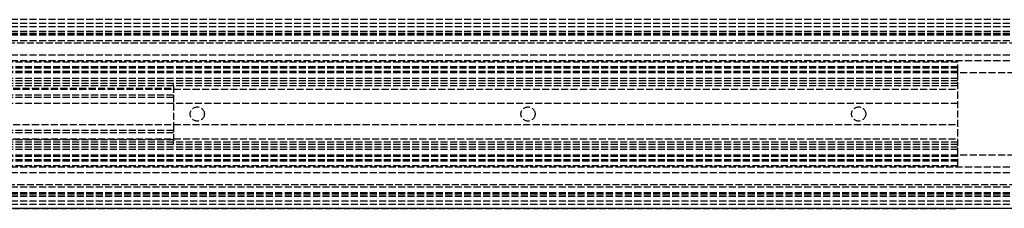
# Model space of a CAD drawing. Header units: millimetres. Extents: x 0 to 3400, y 0 to 40.
# Tile 5 of 8: x 414 to 623, y 0 to 40. Entities that reach past the tile are written whole.
import ezdxf

# ---------------------------------------------------------------- set-up
doc = ezdxf.new("R2010")
doc.units = ezdxf.units.MM
doc.header["$LTSCALE"] = 10
doc.linetypes.add('ALLCAD_Strich', pattern=[0.2, 0.15, -0.05])
doc.layers.add('BESCH_KONT_sich_schn_ansi_2d', color=40, linetype='Continuous')
doc.layers.add('BESCH_KONT_sich_schn_grun_2d', color=10, linetype='Continuous')

msp = doc.modelspace()

# ---------------------------------------------------------------- linework, layer by layer
at = {"layer": 'BESCH_KONT_sich_schn_ansi_2d', "linetype": 'ALLCAD_Strich'}
for p, q in [((3400, 0, 42), (0, 0, 42)), ((3400, 0, 2), (0, 0, 2)), ((3400, 0), (0, 0)), ((3400, 0, 64.5), (0, 0, 64.5)), ((3400, 0, 42.71), (0, 0, 42.71)), ((3400, 0, 2.5), (0, 0, 2.5)), ((3400, 0, 4), (0, 0, 4)), ((3400, 0, 9), (0, 0, 9)), ((3400, 0, 28), (0, 0, 28)), ((3400, 0, 29.5), (0, 0, 29.5)), ((3400, 0, 32), (0, 0, 32)), ((3400, 0, 38.5), (0, 0, 38.5)), ((3400, 0, 40), (0, 0, 40)), ((3400, 0, 61.5), (0, 0, 61.5)), ((3400, 0, 40.94), (0, 0, 40.94)), ((3400, 0, 40.23), (0, 0, 40.23)), ((613, 0, 31.9), (47, 0, 31.9)), ((47, 0, 27.9), (613, 0, 27.9)), ((47, 0, 23.9), (613, 0, 23.9)), ((613, 0, 30.9), (47, 0, 30.9)), ((613, 0, 31.4), (47, 0, 31.4)), ((613, 0, 35.9), (47, 0, 35.9)), ((613, 0, 36.4), (47, 0, 36.4)), ((613, 0, 30.4), (47, 0, 30.4)), ((613, 0, 28.9), (47, 0, 28.9)), ((613, 0, 22.9), (47, 0, 22.9)), ((447, 0, -0.1), (151, 0, -0.1)), ((151, 0, 7.9), (447, 0, 7.9)), ((447, 0, 5.4), (151, 0, 5.4)), ((447, 0, 1.4), (151, 0, 1.4)), ((151, 0, 6.9), (447, 0, 6.9)), ((447, 0, 20.4), (151, 0, 20.4)), ((447, 0, 21.9), (151, 0, 21.9)), ((447, 0, 22.4), (151, 0, 22.4)), ((447, 0, 8.9), (195.6, 0, 8.9)), ((447, 0, 19.4), (195.6, 0, 19.4)), ((966, 0, 61.5), (202, 0, 61.5)), ((963, 0, 40), (205, 0, 40)), ((447, 0, -0.1), (447, 0)), ((613, 0, 22.4), (447, 0, 22.4)), ((447, 0, 21.9), (447, 0, 22.4)), ((447, 0, 19.4), (447, 0, 21.9)), ((447, 0, 8.9), (447, 0, 19.4)), ((447, 0), (447, 0, 8.9)), ((450.5, 0, 36.4), (450.5, 0, 31.9)), ((450.5, 0, 27.9), (450.5, 0, 30.9)), ((453.5, 0, 36.4), (453.5, 0, 31.9)), ((453.5, 0, 27.9), (453.5, 0, 30.9)), ((520.5, 0, 36.4), (520.5, 0, 31.9)), ((520.5, 0, 27.9), (520.5, 0, 30.9)), ((523.5, 0, 36.4), (523.5, 0, 31.9)), ((523.5, 0, 27.9), (523.5, 0, 30.9)), ((590.5, 0, 36.4), (590.5, 0, 31.9)), ((590.5, 0, 27.9), (590.5, 0, 30.9)), ((593.5, 0, 36.4), (593.5, 0, 31.9)), ((593.5, 0, 27.9), (593.5, 0, 30.9)), ((613, 0, 30.4), (613, 0, 36.4)), ((613, 0, 28.9), (613, 0, 30.4)), ((613, 0, 22.9), (613, 0, 28.9)), ((613, 0, 22.4), (613, 0, 22.9))]:
    msp.add_line(p, q, dxfattribs=at)
at = {"layer": 'BESCH_KONT_sich_schn_grun_2d', "linetype": 'ALLCAD_Strich'}
for p, q in [((3400, 40), (0, 40)), ((3400, 39.21), (0, 39.21)), ((3400, 38.5), (0, 38.5)), ((3400, 37.5), (0, 37.5)), ((3400, 37.44), (0, 37.44)), ((3400, 37), (0, 37)), ((3400, 36.73), (0, 36.73)), ((3400, 35.5), (0, 35.5)), ((966, 35.5), (202, 35.5)), ((1521.4, 35), (398.6, 35)), ((3400, 32.5), (0, 32.5)), ((3400, 31.25), (0, 31.25)), ((613, 31), (47, 31)), ((613, 30), (47, 30)), ((613, 29.75), (47, 29.75)), ((613, 29), (613, 31)), ((613, 29), (47, 29)), ((613, 28.75), (47, 28.75)), ((613, 27.5), (47, 27.5)), ((613, 28.75), (613, 29)), ((613, 11.25), (613, 28.75)), ((3341, 28.75), (613, 28.75)), ((613, 27), (47, 27)), ((613, 26.5), (47, 26.5)), ((47.02, 25.25), (613, 25.25)), ((447, 26), (151, 26)), ((151, 25.5), (447, 25.5)), ((447, 26), (447, 26.5)), ((447, 26), (447, 22.25)), ((613, 26), (447, 26)), ((447, 24), (151, 24)), ((447, 23.5), (192.6, 23.5)), ((613, 22.25), (47, 22.25)), ((447, 22.25), (447, 17.75)), ((47, 17.75), (613, 17.75)), ((447, 17.75), (447, 14)), ((47, 14.75), (613, 14.75)), ((447, 16.5), (151, 16.5)), ((447, 16), (151, 16)), ((613, 13.5), (47, 13.5)), ((613, 13), (47, 13)), ((447, 14.5), (151, 14.5)), ((447, 14), (151, 14)), ((613, 14), (447, 14)), ((447, 13.5), (447, 14)), ((613, 12.5), (47, 12.5)), ((613, 11.25), (47, 11.25)), ((613, 11), (47, 11)), ((613, 11), (613, 11.25)), ((3341, 11.25), (613, 11.25)), ((613, 9), (613, 11)), ((3400, 8.75), (0, 8.75)), ((613, 10.25), (47, 10.25)), ((613, 10), (47, 10)), ((613, 9), (47, 9)), ((3400, 7.5), (0, 7.5)), ((3400, 4.5), (0, 4.5)), ((966, 4.5), (202, 4.5)), ((1521.4, 5), (398.6, 5)), ((3400, 3.27), (0, 3.27)), ((3400, 3), (0, 3)), ((3400, 2.56), (0, 2.56)), ((3400, 2.5), (0, 2.5)), ((3400, 1.5), (0, 1.5)), ((3400, 0.79), (0, 0.79)), ((3400, 0), (0, 0))]:
    msp.add_line(p, q, dxfattribs=at)
for centre in [(452, 20), (522, 20), (592, 20)]:
    msp.add_circle(centre, 1.5, dxfattribs=at)

doc.saveas('drawing.dxf')
